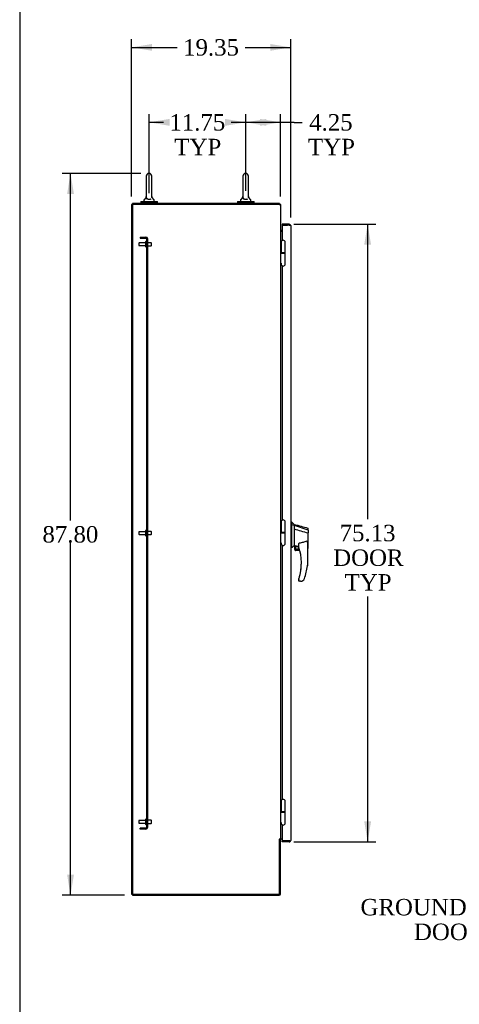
# Model space of a CAD drawing. Header units: inches. Extents: x 2 to 538, y -2 to 358.
# Tile 3 of 121: x 2 to 55, y 125 to 244. Entities that reach past the tile are written whole.
import ezdxf
from ezdxf import colors
from ezdxf.entities.mleader import LeaderData, LeaderLine
from ezdxf.enums import TextEntityAlignment as Align
from ezdxf.lldxf.tags import DXFTag
from ezdxf.math import Vec2, Vec3

# ---------------------------------------------------------------- set-up
doc = ezdxf.new("R2010")
doc.units = ezdxf.units.IN
doc.header["$MEASUREMENT"] = 0
for name, color, linetype in [('COM49853', 7, 'Continuous'), ('COM54275-3', 7, 'Continuous'), ('COM54321-2', 7, 'Continuous'), ('COM54323-2', 7, 'Continuous'), ('COM54330-6', 7, 'Continuous'), ('COM70995-2', 7, 'Continuous'), ('COM71136-7', 7, 'Continuous'), ('COM71139-8', 7, 'Continuous'), ('Default', 7, 'Continuous'), ('GSK11033', 7, 'Continuous'), ('HAN13064', 7, 'Continuous'), ('HNG14563', 7, 'Continuous'), ('HNG14563B', 7, 'Continuous'), ('HNG14563MH', 7, 'Continuous'), ('LAB20180', 7, 'Continuous'), ('LAB30004', 7, 'Continuous'), ('ROL87452', 7, 'Continuous'), ('SCS00681', 7, 'Continuous'), ('STD26094', 7, 'Continuous'), ('WAF25363', 7, 'Continuous'), ('WAM254785', 7, 'Continuous')]:
    doc.layers.add(name, color=color, linetype=linetype)
doc.styles.add('SEACAD_Times_New_Roman', font='times.ttf')
tags = doc.linetypes.add('HIDDEN2', pattern=[0.1875, 0.125, -0.0625]).pattern_tags.tags
tags[6:7] = [DXFTag(74, 4), DXFTag(75, 0), DXFTag(340, '0'), DXFTag(46, 0.0), DXFTag(50, 0.0), DXFTag(44, 0.0), DXFTag(45, 0.0)]
tags[4:5] = [DXFTag(74, 4), DXFTag(75, 0), DXFTag(340, '0'), DXFTag(46, 0.0), DXFTag(50, 0.0), DXFTag(44, 0.0), DXFTag(45, 0.0)]
doc.dimstyles.new('HAMMOND_(STH_-_540x360)', dxfattribs={"dimtxt": 2, "dimasz": 2.5, "dimexe": 1, "dimexo": 1, "dimgap": 0.5, "dimtad": 0, "dimtih": 1, "dimtoh": 1, "dimzin": 0, "dimdsep": 46, "dimtxsty": 'SEACAD_Times_New_Roman', "dimblk1": '_SE_FILLED', "dimblk2": '_SE_FILLED', "dimsah": 1, "dimcen": 1, "dimadec": 0, "dimazin": 0, "dimtfac": 0.8, "dimtofl": 0, "dimtmove": 1, "dimatfit": 3, "dimfxl": 1, "dimtolj": 1, "dimtzin": 0, "dimarcsym": 0})

# ---------------------------------------------------------------- blocks, each defined once
blk = doc.blocks.new('SE1')
at = {"layer": 'COM49853', "color": 7, "linetype": 'HIDDEN2'}
for p, q in [((16.69, 217.99), (16.69, 217.86)), ((16.69, 217.99), (17.38, 217.99)), ((16.69, 217.86), (17.38, 217.86)), ((17.44, 217.8), (17.44, 146.17)), ((17.57, 217.39), (17.44, 217.39)), ((17.44, 216.83), (17.57, 216.83)), ((17.57, 217.8), (17.57, 146.17)), ((17.57, 182.27), (17.44, 182.27)), ((17.44, 181.71), (17.57, 181.71)), ((17.38, 146.11), (16.69, 146.11)), ((16.69, 145.99), (16.69, 146.11)), ((17.57, 147.14), (17.44, 147.14)), ((17.44, 146.58), (17.57, 146.58)), ((17.38, 145.99), (16.69, 145.99))]:
    blk.add_line(p, q, dxfattribs=at)
for centre, radius, start, end in [((17.38, 217.8), 0.185, 0, 90), ((17.38, 217.8), 0.06, 0, 90), ((17.38, 146.17), 0.06, 270, 0), ((17.38, 146.17), 0.185, 270, 0)]:
    blk.add_arc(centre, radius, start, end, dxfattribs=at)
at = {"layer": 'COM54275-3', "color": 7, "linetype": 'Continuous'}
for p, q in [((15.75, 221.93), (15.75, 138.05)), ((33.57, 221.93), (15.75, 221.93)), ((33.57, 221.93), (33.75, 221.93)), ((33.75, 221.93), (33.75, 144.76)), ((33.81, 218.68), (33.75, 218.68)), ((33.75, 144.76), (33.57, 144.76)), ((33.57, 144.73), (33.63, 144.73)), ((33.63, 138.05), (33.63, 144.73)), ((33.75, 144.76), (33.81, 144.76)), ((33.95, 144.76), (33.81, 144.76)), ((15.75, 138.05), (33.63, 138.05))]:
    blk.add_line(p, q, dxfattribs=at)
blk.add_arc((33.57, 144.74), 0.015, 90, 270, dxfattribs=at)
at = {"layer": 'COM54321-2', "color": 7, "linetype": 'Continuous'}
for p, q in [((15.75, 221.93), (15.75, 222.05)), ((33.63, 222.05), (15.75, 222.05)), ((33.63, 221.93), (33.63, 222.05)), ((33.95, 218.8), (33.81, 218.8)), ((33.95, 218.68), (33.81, 218.68))]:
    blk.add_line(p, q, dxfattribs=at)
for centre, radius, start, end in [((33.57, 221.87), 0.185, 18.9246, 71.0754), ((33.81, 218.86), 0.06, 180, 270), ((33.81, 218.86), 0.185, 251.0754, 270)]:
    blk.add_arc(centre, radius, start, end, dxfattribs=at)
at = {"layer": 'COM54323-2', "color": 7, "linetype": 'Continuous'}
blk.add_line((33.75, 218.68), (33.8, 218.68), dxfattribs=at)
at = {"layer": 'COM54330-6', "color": 7, "linetype": 'Continuous'}
for p, q in [((15.63, 221.93), (15.63, 138.05)), ((15.63, 221.93), (15.75, 221.93)), ((15.63, 138.05), (15.75, 138.05))]:
    blk.add_line(p, q, dxfattribs=at)
at = {"layer": 'COM70995-2', "color": 7, "linetype": 'Continuous'}
for p, q in [((33.63, 144.73), (33.63, 144.76)), ((33.63, 144.73), (33.75, 144.73)), ((33.75, 144.73), (33.75, 144.76)), ((33.75, 138.11), (33.75, 144.73)), ((15.75, 138.05), (15.75, 137.93)), ((15.75, 137.93), (33.57, 137.93))]:
    blk.add_line(p, q, dxfattribs=at)
blk.add_arc((33.57, 138.11), 0.185, 270, 0, dxfattribs=at)
at = {"layer": 'COM71136-7', "color": 7, "linetype": 'Continuous'}
for p, q in [((33.95, 219.55), (33.95, 219.55)), ((33.95, 219.55), (34.79, 219.55)), ((33.95, 219.43), (33.95, 219.43)), ((34.94, 219.48), (34.94, 219.48)), ((33.95, 144.55), (33.95, 144.55))]:
    blk.add_line(p, q, dxfattribs=at)
blk.add_arc((34.79, 219.37), 0.185, 36.194, 90, dxfattribs=at)
at = {"layer": 'COM71139-8', "color": 7, "linetype": 'Continuous'}
for p, q in [((33.95, 219.55), (33.95, 219.43)), ((34.79, 219.55), (33.95, 219.55)), ((33.95, 219.43), (33.95, 217.57)), ((33.95, 219.43), (34.6, 219.43)), ((34.79, 219.43), (33.95, 219.43)), ((34.79, 219.43), (34.79, 219.43)), ((34.88, 219.43), (34.79, 219.43)), ((34.79, 219.43), (34.94, 219.43)), ((34.88, 219.43), (34.94, 219.48)), ((34.98, 219.37), (34.98, 144.61)), ((34.98, 219.37), (34.98, 219.37)), ((34.98, 219.37), (34.98, 219.37)), ((33.95, 214.5), (33.95, 183.57)), ((33.95, 180.5), (33.95, 149.57)), ((33.95, 146.5), (33.95, 144.55)), ((33.95, 144.55), (34.79, 144.55)), ((33.95, 144.43), (33.95, 144.55)), ((34.6, 144.55), (33.95, 144.55)), ((34.79, 144.43), (33.95, 144.43)), ((34.79, 144.55), (34.79, 144.55)), ((34.79, 144.55), (34.94, 144.55)), ((34.79, 144.55), (34.88, 144.55)), ((34.88, 144.55), (34.94, 144.5)), ((34.98, 144.61), (34.98, 144.61)), ((34.98, 144.61), (34.98, 144.61)), ((34.98, 144.61), (34.98, 144.61))]:
    blk.add_line(p, q, dxfattribs=at)
for centre, start, end in [((34.79, 219.37), 36.194, 90), ((34.79, 219.37), 0.1208, 36.194), ((34.79, 219.37), 0, 0.0589), ((34.79, 144.61), 270, 323.806), ((34.79, 144.61), 323.806, 359.8792), ((34.79, 144.61), 359.9411, 0)]:
    blk.add_arc(centre, 0.185, start, end, dxfattribs=at)
for points in [[(34.94, 219.43), (34.95, 219.42), (34.96, 219.41), (34.97, 219.39), (34.97, 219.39), (34.98, 219.38), (34.98, 219.37), (34.98, 219.37)], [(34.94, 144.55), (34.95, 144.56), (34.96, 144.57), (34.97, 144.59), (34.97, 144.59), (34.98, 144.6), (34.98, 144.61), (34.98, 144.61)]]:
    blk.add_open_spline(points, degree=3, knots=[0, 0, 0, 0, 0.5, 0.5, 0.75, 0.75, 1, 1, 1, 1], dxfattribs=at)
at = {"layer": 'GSK11033', "color": 7, "linetype": 'Continuous'}
for p, q in [((34.85, 219.43), (34.6, 219.43)), ((34.6, 219.43), (34.6, 219.43)), ((34.85, 219.43), (34.85, 219.43)), ((34.85, 144.55), (34.6, 144.55)), ((34.6, 144.55), (34.6, 144.55)), ((34.85, 144.55), (34.85, 144.55))]:
    blk.add_line(p, q, dxfattribs=at)
at = {"layer": 'HAN13064', "color": 7, "linetype": 'Continuous'}
for p, q in [((35.06, 183.34), (34.98, 183.34)), ((35.06, 183.34), (34.98, 183.34)), ((35.06, 183.34), (35.06, 183.34)), ((35.06, 183.34), (35.06, 183.18)), ((35.06, 183.18), (35.06, 183.09)), ((35.06, 183.09), (35.06, 183.03)), ((35.06, 183.03), (35.41, 182.93)), ((35.06, 183.03), (35.06, 180.6)), ((35.41, 183.04), (35.41, 183.04)), ((35.41, 182.97), (35.41, 183.04)), ((35.41, 182.97), (35.41, 182.94)), ((35.41, 182.94), (35.41, 182.93)), ((35.41, 182.93), (35.41, 182.5)), ((35.41, 182.93), (37.05, 182.36)), ((35.41, 182.5), (35.41, 181)), ((37.09, 182.32), (37.09, 182.54)), ((37.09, 182.32), (37.09, 182.01)), ((35.41, 181), (35.41, 180.73)), ((37.04, 182.01), (37.04, 182.01)), ((37.09, 180.14), (37.09, 182.01)), ((35.06, 180.17), (34.98, 180.17)), ((35.06, 180.6), (35.06, 180.32)), ((35.06, 180.32), (35.06, 180.17)), ((35.41, 180.73), (35.41, 180.52)), ((35.41, 180.52), (35.41, 180.49)), ((35.41, 180.49), (35.41, 180.47)), ((35.41, 180.47), (35.41, 180.47)), ((35.41, 180.47), (35.48, 180.46)), ((35.48, 179.99), (35.48, 180.46)), ((35.48, 179.99), (36.05, 179.99)), ((36.08, 179.87), (35.6, 179.87)), ((35.95, 180.33), (35.95, 180.61)), ((37.01, 180.68), (37.01, 178.01)), ((37.01, 180.08), (37.02, 180.08)), ((35.95, 176.18), (35.95, 176.35)), ((36.17, 176.12), (36.01, 176.12)), ((36.45, 176.2), (36.45, 176.21))]:
    blk.add_line(p, q, dxfattribs=at)
for radius in [0.202, 0.188]:
    blk.add_circle((35.74, 180.19), radius, dxfattribs=at)
for centre, radius, start, end in [((51.44, 202.37), 25.11, 229.2701, 230.3306), ((341.33, 1321.72), 1179.06, 254.96193, 255.04483), ((37.03, 182.54), 0.06, 0, 74.5788), ((37.03, 182.54), 0.06, 0, 74.5788), ((71.82, 137.02), 56.69, 129.9653, 130.4351), ((35.6, 179.99), 0.125, 180, 193.8865), ((35.6, 179.99), 0.125, 193.8865, 229.4642), ((35.6, 179.99), 0.125, 229.4642, 270), ((35.74, 180.19), 0.188, 180, 359.9995), ((36.01, 180.33), 0.06, 180, 197.895), ((29.85, 178.34), 6.42, 342.9898, 17.895), ((29.85, 178.34), 6.42, 342.9898, 0.1993), ((29.67, 178.94), 7.4, 340.2854, 352.739), ((36.01, 176.35), 0.06, 162.105, 180), ((36.01, 176.18), 0.06, 180, 270), ((36.17, 176.62), 0.5, 270, 304.5623), ((36.17, 176.62), 0.5, 304.5623, 340.2854)]:
    blk.add_arc(centre, radius, start, end, dxfattribs=at)
blk.add_ellipse((37.03, 180.14), major_axis=(-0.06, 0), ratio=0.999979, start_param=1.333204, end_param=3.141717, dxfattribs=at)
blk.add_ellipse((37.03, 180.14), major_axis=(-0.06, 0), ratio=0.999979, start_param=1.333204, end_param=3.141717, dxfattribs=at)
for points in [[(35.41, 182.5), (35.95, 182.33), (36.5, 182.17), (37.04, 182.01)], [(35.51, 180.45), (35.66, 180.42), (35.8, 180.39), (35.95, 180.36)]]:
    blk.add_open_spline(points, degree=3, dxfattribs=at)
for points, knots in [([(37.05, 182.36), (37.06, 182.35), (37.07, 182.35), (37.09, 182.34), (37.09, 182.33), (37.09, 182.32)], [0, 0, 0, 0, 0.5, 0.5, 1, 1, 1, 1]), ([(36.92, 180.99), (36.85, 180.96), (36.78, 180.94), (36.63, 180.89), (36.55, 180.87), (36.32, 180.81), (36.17, 180.78), (36.01, 180.76)], [0, 0, 0, 0, 0.25, 0.25, 0.5, 0.5, 1, 1, 1, 1]), ([(36.92, 180.99), (36.92, 180.99), (36.93, 180.99), (36.93, 180.99), (36.93, 180.99), (36.94, 180.99), (36.94, 180.99), (36.95, 180.99), (36.95, 180.98), (36.96, 180.98), (36.96, 180.98), (36.96, 180.97), (36.97, 180.96), (36.97, 180.95), (36.98, 180.94), (36.98, 180.92), (36.99, 180.91), (36.99, 180.88), (37, 180.86), (37, 180.82), (37.01, 180.79), (37.01, 180.74), (37.01, 180.71), (37.01, 180.68)], [0, 0, 0, 0, 0.015625, 0.015625, 0.03125, 0.03125, 0.0625, 0.0625, 0.09375, 0.09375, 0.125, 0.125, 0.1875, 0.1875, 0.25, 0.25, 0.375, 0.375, 0.5, 0.5, 0.75, 0.75, 1, 1, 1, 1]), ([(37.04, 182.01), (37.05, 182.01), (37.05, 182.01), (37.07, 182.01), (37.07, 182.01), (37.08, 182.01), (37.08, 182.01), (37.09, 182.01), (37.09, 182.01), (37.09, 182.01), (37.09, 182.01), (37.09, 182.01), (37.09, 182.01), (37.09, 182.01)], [0, 0, 0, 0, 0.25, 0.25, 0.5, 0.5, 0.625, 0.625, 0.75, 0.75, 0.875, 0.875, 1, 1, 1, 1]), ([(35.48, 180.46), (35.48, 180.46), (35.48, 180.46), (35.48, 180.46), (35.48, 180.46), (35.49, 180.46), (35.5, 180.46), (35.51, 180.45)], [0, 0, 0, 0, 0.25, 0.25, 0.5, 0.5, 1, 1, 1, 1]), ([(35.95, 180.61), (35.95, 180.62), (35.95, 180.62), (35.95, 180.64), (35.96, 180.64), (35.96, 180.66), (35.96, 180.68), (35.97, 180.7), (35.97, 180.72), (35.98, 180.74), (35.99, 180.74), (36, 180.75), (36, 180.75), (36.01, 180.76), (36.01, 180.76), (36.01, 180.76)], [0, 0, 0, 0, 0.125, 0.125, 0.25, 0.25, 0.5, 0.5, 0.75, 0.75, 0.875, 0.875, 0.9375, 0.9375, 1, 1, 1, 1]), ([(37.01, 178.01), (37.01, 178.01), (37.01, 178.01), (37.01, 178.01), (37.01, 178.01), (37, 178.01), (37, 178.01), (36.99, 178.01), (36.99, 178.01), (36.98, 178.01), (36.97, 178.01), (36.95, 178.01), (36.95, 178.01), (36.93, 178.01), (36.93, 178.01), (36.92, 178.01)], [0, 0, 0, 0, 0.125, 0.125, 0.25, 0.25, 0.375, 0.375, 0.5, 0.5, 0.75, 0.75, 0.875, 0.875, 1, 1, 1, 1]), ([(35.96, 176.37), (35.96, 176.37), (35.96, 176.37), (35.96, 176.38), (35.96, 176.38), (35.96, 176.38), (35.96, 176.39), (35.96, 176.4), (35.97, 176.41), (35.97, 176.43), (35.98, 176.45), (35.99, 176.47)], [0, 0, 0, 0, 0.0625, 0.0625, 0.125, 0.125, 0.25, 0.25, 0.5, 0.5, 1, 1, 1, 1])]:
    blk.add_open_spline(points, degree=3, knots=knots, dxfattribs=at)
at = {"layer": 'HNG14563', "color": 7, "linetype": 'Continuous'}
for p, q in [((33.81, 217.34), (33.81, 216.07)), ((34.32, 216.07), (34.32, 217.34)), ((33.81, 183.34), (33.81, 182.07)), ((34.32, 182.07), (34.32, 183.34)), ((33.81, 149.34), (33.81, 148.07)), ((34.32, 148.07), (34.32, 149.34))]:
    blk.add_line(p, q, dxfattribs=at)
for centre in [(34.06, 217.34), (34.06, 183.34), (34.06, 149.34)]:
    blk.add_arc(centre, 0.253, 0, 180, dxfattribs=at)
at = {"layer": 'HNG14563B', "color": 7, "linetype": 'Continuous'}
for p, q in [((34.32, 216.07), (33.81, 216.07)), ((33.81, 216.07), (33.81, 215.99)), ((34.32, 215.99), (33.9, 215.99)), ((34.32, 215.99), (34.32, 216.07)), ((34.32, 182.07), (33.81, 182.07)), ((33.81, 182.07), (33.81, 181.99)), ((34.32, 181.99), (34.32, 182.07)), ((34.32, 181.99), (33.9, 181.99)), ((34.32, 148.07), (33.81, 148.07)), ((33.81, 148.07), (33.81, 147.99)), ((34.32, 147.99), (33.9, 147.99)), ((34.32, 147.99), (34.32, 148.07))]:
    blk.add_line(p, q, dxfattribs=at)
at = {"layer": 'HNG14563MH', "color": 7, "linetype": 'Continuous'}
for p, q in [((33.9, 215.99), (33.75, 215.99)), ((34.32, 214.72), (34.32, 215.99)), ((33.91, 214.72), (33.75, 214.72)), ((33.81, 214.72), (33.81, 214.72)), ((33.9, 181.99), (33.75, 181.99)), ((34.32, 180.72), (34.32, 181.99)), ((33.91, 180.72), (33.75, 180.72)), ((33.81, 180.72), (33.81, 180.72)), ((33.9, 147.99), (33.75, 147.99)), ((34.32, 146.72), (34.32, 147.99)), ((33.91, 146.72), (33.75, 146.72)), ((33.81, 146.72), (33.81, 146.72))]:
    blk.add_line(p, q, dxfattribs=at)
for centre in [(34.06, 214.72), (34.06, 180.72), (34.06, 146.72)]:
    blk.add_arc(centre, 0.253, 180, 0, dxfattribs=at)
at = {"layer": 'LAB20180', "color": 7, "linetype": 'Continuous'}
for p, q in [((35.01, 189.14), (34.98, 189.14)), ((35.01, 189.14), (35.01, 186.14)), ((35.01, 189.07), (35.01, 189.07)), ((35.01, 189.07), (35.01, 188.95)), ((35.01, 188.95), (35.01, 186.05)), ((35.01, 187.64), (35.01, 187.64)), ((35.01, 186.27), (35.01, 186.27))]:
    blk.add_line(p, q, dxfattribs=at)
at = {"layer": 'LAB30004', "color": 7, "linetype": 'Continuous'}
for p, q in [((35.01, 186.14), (34.98, 186.14)), ((35.01, 186.14), (34.98, 186.14)), ((35.01, 186.14), (35.01, 183.89)), ((35.01, 186.14), (35.01, 186.14)), ((35.01, 186.05), (35.01, 186.05)), ((35.01, 186.05), (35.01, 185.92)), ((35.01, 186.05), (35.01, 186.05)), ((35.01, 186.05), (35.01, 186.05)), ((35.01, 185.92), (35.01, 184.1)), ((35.01, 185.11), (35.01, 185.11)), ((35.01, 183.89), (34.98, 183.89)), ((35.01, 184.1), (35.01, 183.98)), ((35.01, 183.98), (35.01, 183.98))]:
    blk.add_line(p, q, dxfattribs=at)
at = {"layer": 'ROL87452', "color": 7, "linetype": 'Continuous'}
for centre, start, end in [((33.13, 144.71), 2.2773, 5.724), ((33.13, 144.7), 2.4054, 5.8526)]:
    blk.add_arc(centre, 0.5, start, end, dxfattribs=at)
at = {"layer": 'SCS00681', "color": 7, "linetype": 'Continuous'}
for p, q in [((17.42, 225.4), (17.42, 222.82)), ((18.08, 222.82), (18.08, 225.4)), ((29.17, 225.4), (29.17, 222.82)), ((29.83, 222.82), (29.83, 225.4)), ((17.42, 222.86), (17.14, 222.53)), ((18.36, 222.53), (18.08, 222.86)), ((29.17, 222.86), (28.89, 222.53)), ((30.11, 222.53), (29.83, 222.86)), ((17.13, 222.49), (17.13, 222.37)), ((18.38, 222.37), (18.38, 222.49)), ((28.88, 222.49), (28.88, 222.37)), ((30.13, 222.37), (30.13, 222.49))]:
    blk.add_line(p, q, dxfattribs=at)
for centre, radius, start, end in [((17.75, 225.4), 0.331, 0, 180), ((29.5, 225.4), 0.331, 0, 180), ((17.19, 222.49), 0.06, 140.3214, 180), ((17.19, 222.37), 0.06, 180, 270), ((18.32, 222.37), 0.06, 270, 0), ((18.32, 222.49), 0.06, 0, 39.6786), ((28.94, 222.49), 0.06, 140.3214, 180), ((28.94, 222.37), 0.06, 180, 270), ((30.07, 222.37), 0.06, 270, 0), ((30.07, 222.49), 0.06, 0, 39.6786)]:
    blk.add_arc(centre, radius, start, end, dxfattribs=at)
for points, knots in [([(17.43, 222.89), (17.43, 222.89), (17.43, 222.9), (17.42, 222.9), (17.41, 222.91), (17.4, 222.91), (17.39, 222.91), (17.39, 222.91), (17.38, 222.91), (17.38, 222.9), (17.37, 222.9), (17.37, 222.89), (17.37, 222.89), (17.37, 222.89), (17.37, 222.89), (17.37, 222.89), (17.37, 222.89), (17.37, 222.89), (17.37, 222.89), (17.37, 222.88), (17.36, 222.86), (17.36, 222.83), (17.36, 222.8), (17.36, 222.8)], [0, 0, 0, 0, 0.0018665, 0.006751, 0.0119179, 0.0173314, 0.0225443, 0.0267092, 0.0302147, 0.0331567, 0.0355313, 0.0372997, 0.0384176, 0.0387426, 0.0389524, 0.0391771, 0.0395434, 0.0403824, 0.0436246, 0.071408, 0.1017998, 0.1385043, 0.1618916, 0.1618916, 0.1618916, 0.1618916]), ([(17.96, 222.6), (17.91, 222.57), (17.85, 222.55), (17.7, 222.55), (17.63, 222.56), (17.55, 222.59), (17.52, 222.61), (17.48, 222.64), (17.47, 222.65), (17.43, 222.7), (17.42, 222.74), (17.41, 222.8), (17.41, 222.81), (17.42, 222.84), (17.42, 222.86), (17.42, 222.86), (17.42, 222.86), (17.42, 222.86)], [0, 0, 0, 0, 0.0625, 0.0625, 0.125, 0.125, 0.15625, 0.15625, 0.1875, 0.1875, 0.25, 0.25, 0.28125, 0.28125, 0.3125, 0.3125, 0.3191669, 0.3191669, 0.3191669, 0.3191669]), ([(17.42, 222.82), (17.42, 222.82), (17.42, 222.81), (17.42, 222.78), (17.44, 222.74), (17.48, 222.68), (17.52, 222.65), (17.63, 222.61), (17.69, 222.59), (17.84, 222.6), (17.9, 222.61), (17.95, 222.64)], [0.7402464, 0.7402464, 0.7402464, 0.7402464, 0.75, 0.75, 0.8125, 0.8125, 0.875, 0.875, 0.9375, 0.9375, 1, 1, 1, 1]), ([(18.14, 222.79), (18.14, 222.81), (18.14, 222.84), (18.14, 222.87), (18.14, 222.89), (18.14, 222.89), (18.14, 222.89), (18.14, 222.89), (18.14, 222.89), (18.14, 222.89), (18.14, 222.89), (18.13, 222.9), (18.13, 222.91), (18.12, 222.91), (18.11, 222.91), (18.1, 222.91), (18.09, 222.91), (18.09, 222.9), (18.08, 222.9)], [0.8300746, 0.8300746, 0.8300746, 0.8300746, 0.8712222, 0.9102177, 0.9387403, 0.9462805, 0.9501605, 0.9522605, 0.9531461, 0.9536455, 0.9542448, 0.9559329, 0.9613984, 0.9667771, 0.9719094, 0.9773176, 0.9826618, 0.9856694, 0.9856694, 0.9856694, 0.9856694]), ([(29.18, 222.89), (29.18, 222.89), (29.18, 222.9), (29.17, 222.9), (29.16, 222.91), (29.15, 222.91), (29.14, 222.91), (29.14, 222.91), (29.13, 222.91), (29.13, 222.9), (29.12, 222.9), (29.12, 222.89), (29.12, 222.89), (29.12, 222.89), (29.12, 222.89), (29.12, 222.89), (29.12, 222.89), (29.12, 222.89), (29.12, 222.89), (29.12, 222.88), (29.11, 222.86), (29.11, 222.83), (29.11, 222.8), (29.11, 222.8)], [0, 0, 0, 0, 0.0018665, 0.006751, 0.0119179, 0.0173314, 0.0225443, 0.0267092, 0.0302147, 0.0331567, 0.0355313, 0.0372997, 0.0384176, 0.0387426, 0.0389524, 0.0391771, 0.0395434, 0.0403824, 0.0436246, 0.071408, 0.1017998, 0.1385043, 0.1618916, 0.1618916, 0.1618916, 0.1618916]), ([(29.71, 222.6), (29.66, 222.57), (29.6, 222.55), (29.45, 222.55), (29.38, 222.56), (29.3, 222.59), (29.27, 222.61), (29.23, 222.64), (29.22, 222.65), (29.18, 222.7), (29.17, 222.74), (29.16, 222.8), (29.16, 222.81), (29.17, 222.84), (29.17, 222.86), (29.17, 222.86), (29.17, 222.86), (29.17, 222.86)], [0, 0, 0, 0, 0.0625, 0.0625, 0.125, 0.125, 0.15625, 0.15625, 0.1875, 0.1875, 0.25, 0.25, 0.28125, 0.28125, 0.3125, 0.3125, 0.3191669, 0.3191669, 0.3191669, 0.3191669]), ([(29.17, 222.82), (29.17, 222.82), (29.17, 222.81), (29.17, 222.78), (29.19, 222.74), (29.23, 222.68), (29.27, 222.65), (29.38, 222.61), (29.44, 222.59), (29.59, 222.6), (29.65, 222.61), (29.7, 222.64)], [0.7402464, 0.7402464, 0.7402464, 0.7402464, 0.75, 0.75, 0.8125, 0.8125, 0.875, 0.875, 0.9375, 0.9375, 1, 1, 1, 1]), ([(29.89, 222.79), (29.89, 222.81), (29.89, 222.84), (29.89, 222.87), (29.89, 222.89), (29.89, 222.89), (29.89, 222.89), (29.89, 222.89), (29.89, 222.89), (29.89, 222.89), (29.89, 222.89), (29.88, 222.9), (29.88, 222.91), (29.87, 222.91), (29.86, 222.91), (29.85, 222.91), (29.84, 222.91), (29.84, 222.9), (29.83, 222.9)], [0.8300746, 0.8300746, 0.8300746, 0.8300746, 0.8712222, 0.9102177, 0.9387403, 0.9462805, 0.9501605, 0.9522605, 0.9531461, 0.9536455, 0.9542448, 0.9559329, 0.9613984, 0.9667771, 0.9719094, 0.9773176, 0.9826618, 0.9856694, 0.9856694, 0.9856694, 0.9856694])]:
    blk.add_open_spline(points, degree=3, knots=knots, dxfattribs=at)
at = {"layer": 'STD26094', "color": 7, "linetype": 'HIDDEN2'}
for p, q in [((16.5, 217.22), (16.5, 217.01)), ((17.34, 217.28), (16.56, 217.28)), ((16.56, 216.95), (17.34, 216.95)), ((17.34, 217.41), (17.34, 216.82)), ((17.41, 217.44), (17.37, 217.44)), ((17.37, 216.79), (17.41, 216.79)), ((18.03, 217.3), (17.44, 217.3)), ((17.44, 216.93), (18.03, 216.93)), ((18.03, 217.3), (18.03, 216.93)), ((18.07, 217.26), (18.03, 217.3)), ((18.03, 216.93), (18.07, 216.96)), ((18.07, 216.96), (18.07, 217.26)), ((16.5, 182.09), (16.5, 181.88)), ((17.34, 182.15), (16.56, 182.15)), ((17.34, 182.28), (17.34, 181.69)), ((17.41, 182.31), (17.37, 182.31)), ((18.03, 182.18), (17.44, 182.18)), ((18.03, 182.18), (18.03, 181.8)), ((18.07, 182.14), (18.03, 182.18)), ((18.07, 181.84), (18.07, 182.14)), ((16.56, 181.82), (17.34, 181.82)), ((17.37, 181.66), (17.41, 181.66)), ((17.44, 181.8), (18.03, 181.8)), ((18.03, 181.8), (18.07, 181.84)), ((16.5, 146.97), (16.5, 146.76)), ((17.34, 147.03), (16.56, 147.03)), ((16.56, 146.7), (17.34, 146.7)), ((17.34, 147.16), (17.34, 146.57)), ((17.41, 147.19), (17.37, 147.19)), ((17.37, 146.54), (17.41, 146.54)), ((18.03, 147.05), (17.44, 147.05)), ((17.44, 146.68), (18.03, 146.68)), ((18.03, 147.05), (18.03, 146.68)), ((18.07, 147.01), (18.03, 147.05)), ((18.03, 146.68), (18.07, 146.71)), ((18.07, 146.71), (18.07, 147.01))]:
    blk.add_line(p, q, dxfattribs=at)
for centre, radius, start, end in [((16.56, 217.22), 0.06, 90, 180), ((16.56, 217.01), 0.06, 180, 270), ((17.37, 217.41), 0.03, 90, 180), ((17.37, 216.82), 0.03, 180, 270), ((17.41, 217.41), 0.03, 0, 90), ((17.41, 216.82), 0.03, 270, 0), ((16.56, 182.09), 0.06, 90, 180), ((17.37, 182.28), 0.03, 90, 180), ((17.41, 182.28), 0.03, 0, 90), ((16.56, 181.88), 0.06, 180, 270), ((17.37, 181.69), 0.03, 180, 270), ((17.41, 181.69), 0.03, 270, 0), ((16.56, 146.97), 0.06, 90, 180), ((16.56, 146.76), 0.06, 180, 270), ((17.37, 147.16), 0.03, 90, 180), ((17.37, 146.57), 0.03, 180, 270), ((17.41, 147.16), 0.03, 0, 90), ((17.41, 146.57), 0.03, 270, 0)]:
    blk.add_arc(centre, radius, start, end, dxfattribs=at)
at = {"layer": 'WAF25363', "color": 7, "linetype": 'Continuous'}
for p, q in [((16.74, 222.31), (18.77, 222.31)), ((16.74, 222.31), (16.74, 222.18)), ((16.74, 222.18), (18.77, 222.18)), ((18.77, 222.18), (18.77, 222.31)), ((28.49, 222.31), (30.52, 222.31)), ((28.49, 222.31), (28.49, 222.18)), ((28.49, 222.18), (30.52, 222.18)), ((30.52, 222.18), (30.52, 222.31))]:
    blk.add_line(p, q, dxfattribs=at)
at = {"layer": 'WAM254785', "color": 7, "linetype": 'Continuous'}
for p, q in [((17, 222.18), (17, 222.05)), ((18.5, 222.05), (18.5, 222.18)), ((28.75, 222.18), (28.75, 222.05)), ((30.25, 222.05), (30.25, 222.18))]:
    blk.add_line(p, q, dxfattribs=at)
blk = doc.blocks.new('DMBLK4807')
at = {"layer": 'Default', "linetype": 'Continuous'}
for points in [[(7.79, 223.23), (8.62, 223.23), (8.2, 225.73)], [(7.79, 140.43), (8.2, 137.93), (8.62, 140.43)]]:
    blk.add_hatch(color=7, dxfattribs=at).paths.add_polyline_path(points)
at = {"layer": 'Default', "color": 7, "linetype": 'Continuous'}
for p, q in [((16.75, 225.73), (7.2, 225.73)), ((8.2, 183.53), (8.2, 225.73)), ((8.2, 137.93), (8.2, 180.83)), ((14.75, 137.93), (7.2, 137.93))]:
    blk.add_line(p, q, dxfattribs=at)
at = {"layer": 'Default', "color": 7, "linetype": 'Continuous', "style": 'SEACAD_Times_New_Roman'}
blk.add_text('87.80', height=2, dxfattribs=at).set_placement((4.79, 182.83), align=Align.TOP_LEFT)
blk = doc.blocks.new('_SE_FILLED')
at = {"color": 0}
blk.add_line((0, 0), (-1, 0), dxfattribs=at)
blk.add_solid([(0, 0), (-1, -0.1665), (-1, 0.1665), (0, 0)], dxfattribs=at)
blk = doc.blocks.new('DMBLK4808')
at = {"layer": 'Default', "linetype": 'Continuous'}
for points in [[(20.25, 232.36), (17.75, 231.94), (20.25, 231.52)], [(27, 232.36), (27, 231.52), (29.5, 231.94)]]:
    blk.add_hatch(color=7, dxfattribs=at).paths.add_polyline_path(points)
at = {"layer": 'Default', "color": 7, "linetype": 'Continuous'}
for p, q in [((17.75, 223.31), (17.75, 232.94)), ((29.5, 223.6), (29.5, 232.94)), ((19.52, 231.94), (17.75, 231.94)), ((29.5, 231.94), (27.74, 231.94))]:
    blk.add_line(p, q, dxfattribs=at)
at = {"layer": 'Default', "color": 7, "linetype": 'Continuous', "style": 'SEACAD_Times_New_Roman'}
for s, p in [('11.75', (20.22, 232.94)), ('TYP', (20.83, 229.94))]:
    blk.add_text(s, height=2, dxfattribs=at).set_placement(p, align=Align.TOP_LEFT)
blk = doc.blocks.new('DMBLK4809')
at = {"layer": 'Default', "linetype": 'Continuous'}
for points in [[(18.13, 241.47), (15.63, 241.06), (18.13, 240.64)], [(32.48, 241.47), (32.48, 240.64), (34.98, 241.06)]]:
    blk.add_hatch(color=7, dxfattribs=at).paths.add_polyline_path(points)
at = {"layer": 'Default', "color": 7, "linetype": 'Continuous'}
for p, q in [((15.63, 222.93), (15.63, 242.06)), ((34.98, 220.37), (34.98, 242.06)), ((15.63, 241.06), (21.19, 241.06)), ((29.42, 241.06), (34.98, 241.06))]:
    blk.add_line(p, q, dxfattribs=at)
at = {"layer": 'Default', "color": 7, "linetype": 'Continuous', "style": 'SEACAD_Times_New_Roman'}
blk.add_text('19.35', height=2, dxfattribs=at).set_placement((21.89, 242.06), align=Align.TOP_LEFT)
blk = doc.blocks.new('DMBLK4811')
at = {"layer": 'Default', "linetype": 'Continuous'}
for points in [[(44.75, 217.05), (44.33, 219.55), (43.91, 217.05)], [(44.75, 146.93), (43.91, 146.93), (44.33, 144.43)]]:
    blk.add_hatch(color=7, dxfattribs=at).paths.add_polyline_path(points)
at = {"layer": 'Default', "color": 7, "linetype": 'Continuous'}
for p, q in [((35.37, 219.55), (45.33, 219.55)), ((44.33, 219.55), (44.33, 183.69)), ((44.33, 174.29), (44.33, 144.43)), ((35.37, 144.43), (45.33, 144.43))]:
    blk.add_line(p, q, dxfattribs=at)
at = {"layer": 'Default', "color": 7, "linetype": 'Continuous', "style": 'SEACAD_Times_New_Roman'}
for s, p in [('75.13', (40.92, 182.99)), ('DOOR', (40.14, 179.99)), ('TYP', (41.53, 176.99))]:
    blk.add_text(s, height=2, dxfattribs=at).set_placement(p, align=Align.TOP_LEFT)
blk = doc.blocks.new('DMBLK4818')
at = {"layer": 'Default', "linetype": 'Continuous'}
for points in [[(32, 232.36), (29.5, 231.94), (32, 231.52)], [(31.25, 232.36), (31.25, 231.52), (33.75, 231.94)]]:
    blk.add_hatch(color=7, dxfattribs=at).paths.add_polyline_path(points)
at = {"layer": 'Default', "color": 7, "linetype": 'Continuous'}
for p, q in [((29.5, 223.6), (29.5, 232.94)), ((33.75, 222.93), (33.75, 232.94)), ((35.38, 231.94), (29.5, 231.94)), ((35.38, 231.94), (36.38, 231.94))]:
    blk.add_line(p, q, dxfattribs=at)
at = {"layer": 'Default', "color": 7, "linetype": 'Continuous', "style": 'SEACAD_Times_New_Roman'}
for s, p in [('4.25', (37.22, 232.94)), ('TYP', (37.08, 229.94))]:
    blk.add_text(s, height=2, dxfattribs=at).set_placement(p, align=Align.TOP_LEFT)
blk = doc.blocks.new('BORDER')
at = {"layer": 'Default', "color": 7, "linetype": 'Continuous'}
blk.add_line((-41.86, 27.86), (-41.86, 0), dxfattribs=at)

msp = doc.modelspace()

# ---------------------------------------------------------------- block references
at = {"layer": 'Default', "color": 7, "xscale": 12.8, "yscale": 12.8, "zscale": 12.8}
msp.add_blockref('BORDER', (537.834, 1.476), dxfattribs=at)
at = {"layer": 'Default'}
msp.add_blockref('SE1', (0, 0), dxfattribs=at)

# ---------------------------------------------------------------- dimensions: what is measured, and where the dimension line sits
at = {"layer": 'Default', "color": 7, "linetype": 'Continuous'}
for base, p1, p2, text, picture, middle in [((34.978, 241.056), (15.628, 221.928), (34.978, 219.368), '\\A1;<>', 'DMBLK4809', (25.303, 241.056)), ((17.753, 231.941), (29.504, 222.596), (17.753, 222.308), '\\A1;<>\\PTYP', 'DMBLK4808', (23.629, 231.941))]:
    dim = msp.add_linear_dim(base=base, p1=p1, p2=p2, text=text, dimstyle='HAMMOND_(STH_-_540x360)', override={"dimtmove": 0}, dxfattribs=at)
    dim.commit()
    dim.dimension.update_dxf_attribs({"geometry": picture, "text_midpoint": middle, "dimtype": 160})
dim = msp.add_linear_dim(base=(29.504, 231.941), p1=(33.753, 221.928), p2=(29.504, 222.596), text='\\A1;<>\\PTYP', dimstyle='HAMMOND_(STH_-_540x360)', dxfattribs=at)
dim.commit()
dim.dimension.update_dxf_attribs({"geometry": 'DMBLK4818', "text_midpoint": (36.38, 231.941), "dimtype": 160})
for base, p1, p2, angle, text, picture, middle, dimtype in [((8.204, 225.727), (15.753, 137.928), (17.753, 225.727), 90, '\\A1;<>', 'DMBLK4807', (8.204, 181.828), 160), ((44.329656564, 219.553317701), (34.369943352, 219.553317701), (34.369943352, 144.428317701), 270, '\\A1;<>\\PDOOR\\XTYP', 'DMBLK4811', (44.329656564, 181.990817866), 161)]:
    dim = msp.add_linear_dim(base=base, p1=p1, p2=p2, angle=angle, text=text, dimstyle='HAMMOND_(STH_-_540x360)', override={"dimtmove": 0}, dxfattribs=at)
    dim.commit()
    dim.dimension.update_dxf_attribs({"geometry": picture, "text_midpoint": middle, "dimtype": dimtype})

# ---------------------------------------------------------------- leaders
ml = msp.add_multileader_mtext('Standard', dxfattribs=at)
ml.set_content('{\\pxsm0.9;\\fTimes New Roman|b0||i0||c0|p34;\\W1.;GROUND STUD\\PDOOR\\P}', color=7)
ml.set_leader_properties()
ml.build(insert=Vec2(0, 0))
ml.multileader.update_dxf_attribs({"dogleg_length": 0, "arrow_head_size": 2.5})
ctx = ml.context
ctx.base_point, ctx.char_height, ctx.arrow_head_size, ctx.landing_gap_size = Vec3(43.708, 135.554), 2, 2.5, 0.7
ctx.text_align_type = 1
notes = []
notes.append((ctx, [(0, (1, 1, 0), (65.379, 136.464), (-1, 0), 0, [(0, [(77.008, 146.553)], 0, [])])]))
ctx.mtext.insert, ctx.mtext.alignment = Vec3(54.239, 137.486), 2
for ctx, leaders in notes:
    for number, flags, end, landing, length, lines in leaders:
        leader = LeaderData()
        leader.index, (leader.has_last_leader_line, leader.has_dogleg_vector, leader.attachment_direction) = number, flags
        leader.last_leader_point, leader.dogleg_vector, leader.dogleg_length = Vec3(end), Vec3(landing), length
        for number, points, colour, breaks in lines:
            line = LeaderLine()
            line.index, line.vertices, line.color, line.breaks = number, Vec3.list(points), colors.encode_raw_color(colour), breaks
            leader.lines.append(line)
        ctx.leaders.append(leader)

doc.saveas('drawing.dxf')
